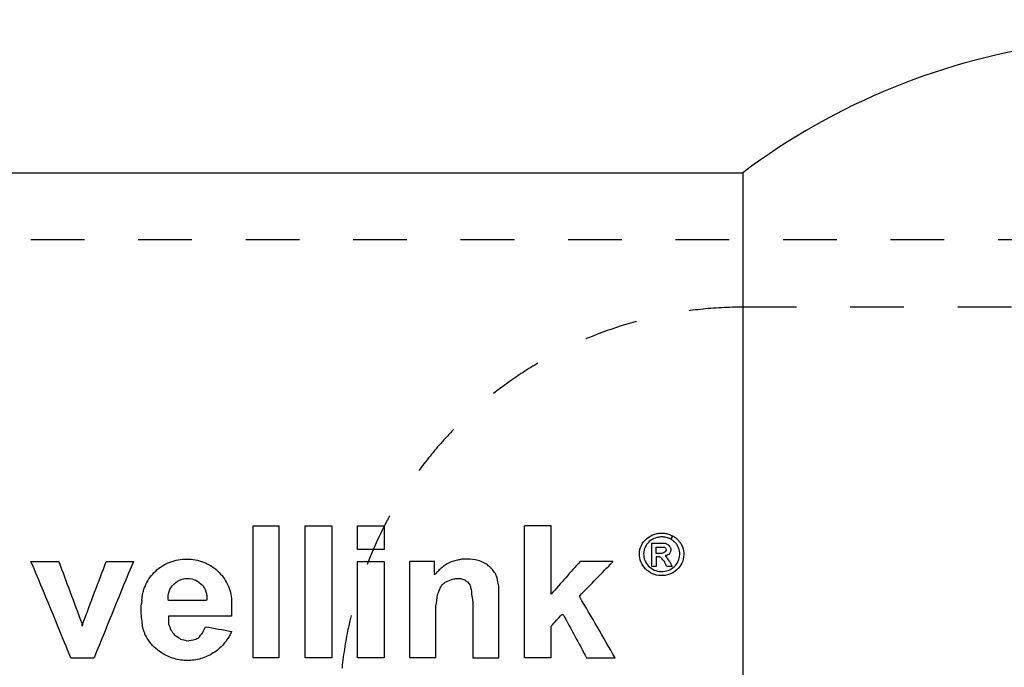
# Model space of a CAD drawing. Header units: inches. Extents: x 1 to 129, y 1 to 99.
# Tile 4 of 27: x 5.72 to 7.55, y 4.97 to 6.17. Entities that reach past the tile are written whole.
import ezdxf

# ---------------------------------------------------------------- set-up
doc = ezdxf.new("R2010")
doc.units = ezdxf.units.IN
doc.header["$LTSCALE"] = 2
doc.header["$MEASUREMENT"] = 0
doc.linetypes.add('HIDDEN', pattern=[0.075, 0.05, -0.025])
doc.layers.add('DIMENSIONS', color=140, linetype='Continuous', lineweight=25)
doc.layers.add('HIDDEN', color=102, linetype='HIDDEN')
doc.styles.add('SLDTEXTSTYLE0', font='TXT', dxfattribs={"width": 0.7})
doc.dimstyles.new('SLDDIMSTYLE3', dxfattribs={"dimtxt": 0.169922, "dimasz": 0.26, "dimexe": 0, "dimexo": 0.0625, "dimgap": 0.04248, "dimtad": 0, "dimtih": 1, "dimtoh": 1, "dimlfac": 0.5, "dimrnd": 1e-09, "dimzin": 12, "dimdsep": 46, "dimtxsty": 'SLDTEXTSTYLE0', "dimsah": 1, "dimcen": 0.09, "dimadec": 0, "dimazin": 3, "dimtfac": 1, "dimtofl": 0, "dimtmove": 0, "dimatfit": 3, "dimfxl": 0, "dimfrac": 2, "dimtolj": 1, "dimtzin": 12, "dimarcsym": 0})

# ---------------------------------------------------------------- blocks, each defined once
blk = doc.blocks.new('_D_5')
at = {"layer": 'DIMENSIONS'}
for p, q in [((3.0608, 5.9856), (3.0608, 7.874)), ((12.5608, 5.9856), (12.5608, 7.874)), ((3.0608, 7.624), (7.2821, 7.624)), ((7.5124, 7.624), (7.4553, 7.624)), ((7.4553, 7.624), (7.4553, 7.3539)), ((8.1587, 7.624), (8.2157, 7.624)), ((8.2157, 7.624), (8.2157, 7.3539)), ((12.5608, 7.624), (8.3889, 7.624)), ((7.4553, 7.3539), (7.5124, 7.3539)), ((8.2157, 7.3539), (8.1587, 7.3539))]:
    blk.add_line(p, q, dxfattribs=at)
for points in [[(3.0608, 7.624), (3.3208, 7.584), (3.3208, 7.664)], [(12.5608, 7.624), (12.3008, 7.664), (12.3008, 7.584)]]:
    blk.add_solid(points, dxfattribs=at)
at = {"layer": 'DIMENSIONS', "char_height": 0.16667, "attachment_point": 1, "style": 'SLDTEXTSTYLE0'}
for s, insert in [('4.75', (7.5831, 7.8769)), ('120.7', (7.5124, 7.5688))]:
    blk.add_mtext(s, dxfattribs=dict(at, insert=insert))

msp = doc.modelspace()

# ---------------------------------------------------------------- linework, layer by layer
for p, q in [((4.5608, 5.8856), (7.0608, 5.8856)), ((7.0608, 5.8856), (7.0608, 3.8856)), ((6.1496, 4.9838), (6.1496, 5.2291)), ((6.1496, 5.2291), (6.1976, 5.2291)), ((6.1976, 5.2291), (6.1976, 4.9838)), ((6.2465, 4.9838), (6.2465, 5.2291)), ((6.2465, 5.2291), (6.2964, 5.2291)), ((6.2964, 5.2291), (6.2964, 4.9838)), ((6.3439, 5.1853), (6.3439, 5.2291)), ((6.3439, 5.2291), (6.3933, 5.2291)), ((6.3933, 5.2291), (6.3933, 5.1853)), ((6.7043, 5.2291), (6.6547, 5.2291)), ((6.6547, 4.9836), (6.6547, 5.2291)), ((6.7043, 5.1019), (6.7043, 5.2291)), ((6.3933, 5.1853), (6.3439, 5.1853)), ((6.8919, 5.1966), (6.9171, 5.1966)), ((6.8919, 5.1535), (6.8919, 5.1966)), ((6.8996, 5.1892), (6.9159, 5.1892)), ((6.8996, 5.1778), (6.8996, 5.1892)), ((6.9182, 5.1853), (6.9182, 5.1837)), ((6.927, 5.1867), (6.927, 5.183)), ((6.5538, 5.1669), (6.5373, 5.1669)), ((6.5631, 5.166), (6.5538, 5.1669)), ((6.9105, 5.1778), (6.8996, 5.1778)), ((6.8996, 5.1715), (6.8996, 5.1535)), ((6.9051, 5.1715), (6.8996, 5.1715)), ((6.9193, 5.1739), (6.9171, 5.1736)), ((6.9171, 5.1736), (6.9171, 5.1726)), ((5.7362, 5.1629), (5.7879, 5.1629)), ((5.8764, 5.1629), (5.927, 5.1629)), ((6.3439, 4.9838), (6.3439, 5.1629)), ((6.3439, 5.1629), (6.3933, 5.1629)), ((6.3933, 5.1629), (6.3933, 4.9838)), ((6.4869, 5.1629), (6.441, 5.1629)), ((6.441, 4.9838), (6.441, 5.1629)), ((6.4869, 5.1384), (6.4869, 5.1629)), ((6.819, 5.1629), (6.7584, 5.1629)), ((6.819, 5.162), (6.819, 5.1629)), ((6.8996, 5.1535), (6.8919, 5.1535)), ((6.9293, 5.1535), (6.9193, 5.1535)), ((6.4882, 5.1384), (6.4869, 5.1384)), ((6.5271, 5.1311), (6.5353, 5.1311)), ((6.607, 4.9838), (6.607, 5.1168)), ((6.7575, 5.0969), (6.7575, 5.099)), ((5.9406, 5.0787), (5.9406, 5.0656)), ((6.063, 5.09), (5.9922, 5.09)), ((6.1095, 5.09), (6.1095, 5.0608)), ((6.4899, 4.9838), (6.4899, 5.0798)), ((6.5585, 5.0862), (6.5585, 4.9838)), ((5.9922, 5.0608), (5.9922, 5.0468)), ((6.1095, 5.0608), (5.9922, 5.0608)), ((6.7243, 5.0643), (6.7264, 5.0643)), ((5.8306, 5.0481), (5.8306, 5.0439)), ((5.8306, 5.0439), (5.8326, 5.0439)), ((6.7043, 4.9836), (6.7043, 5.0424)), ((6.0261, 5.0154), (6.0383, 5.0169)), ((5.8103, 4.9838), (5.8539, 4.9838)), ((6.1976, 4.9838), (6.1496, 4.9838)), ((6.2964, 4.9838), (6.2465, 4.9838)), ((6.3933, 4.9838), (6.3439, 4.9838)), ((6.4899, 4.9838), (6.441, 4.9838)), ((6.5585, 4.9838), (6.607, 4.9838)), ((6.7043, 4.9836), (6.6547, 4.9836)), ((6.7702, 4.9836), (6.8234, 4.9836))]:
    msp.add_line(p, q)
msp.add_arc((7.8108, 4.8856), 1.25, 97.2522, 126.8699)
for points, knots in [([(6.9304, 5.2103), (6.9319, 5.2094), (6.935, 5.2075), (6.9391, 5.2041), (6.9432, 5.1996), (6.9471, 5.1938), (6.9509, 5.1842), (6.9519, 5.171), (6.9466, 5.1559), (6.9357, 5.1439), (6.9209, 5.1368), (6.9044, 5.1357), (6.8887, 5.1408), (6.8762, 5.1513), (6.8688, 5.1655), (6.8677, 5.1813), (6.873, 5.1963), (6.8838, 5.2081), (6.8962, 5.2139), (6.9069, 5.2156), (6.915, 5.2154), (6.923, 5.2138), (6.9278, 5.2115), (6.9303, 5.2103)], [0, 0, 0, 0, 0.021178, 0.042055, 0.062986, 0.094191, 0.125507, 0.187928, 0.250347, 0.312768, 0.375188, 0.43761, 0.50003, 0.562452, 0.62487, 0.687291, 0.749711, 0.812132, 0.874552, 0.905843, 0.937049, 0.968356, 1, 1, 1, 1]), ([(6.9266, 5.2042), (6.9253, 5.2049), (6.9227, 5.2061), (6.9185, 5.2074), (6.9135, 5.2084), (6.9076, 5.2085), (6.8989, 5.2071), (6.8888, 5.2024), (6.88, 5.1927), (6.8757, 5.1806), (6.8767, 5.1677), (6.8827, 5.1561), (6.8928, 5.1476), (6.9056, 5.1435), (6.919, 5.1444), (6.9311, 5.1502), (6.9399, 5.16), (6.9442, 5.1722), (6.9434, 5.1829), (6.9403, 5.1908), (6.9368, 5.1961), (6.9322, 5.2007), (6.9285, 5.203), (6.9267, 5.2042)], [0, 0, 0, 0, 0.021081, 0.041928, 0.062901, 0.094172, 0.125511, 0.187929, 0.250352, 0.312774, 0.375192, 0.437614, 0.500033, 0.562459, 0.624874, 0.687291, 0.749714, 0.812136, 0.874554, 0.905833, 0.936997, 0.968296, 1, 1, 1, 1]), ([(5.9427, 5.09), (5.9429, 5.0926), (5.9433, 5.0978), (5.9448, 5.1054), (5.947, 5.1129), (5.951, 5.1224), (5.9576, 5.1337), (5.9681, 5.1453), (5.9806, 5.1549), (5.9995, 5.1643), (6.0261, 5.1692), (6.0527, 5.1643), (6.0716, 5.1549), (6.0841, 5.1453), (6.0946, 5.1337), (6.1025, 5.1202), (6.1079, 5.1055), (6.109, 5.0952), (6.1095, 5.09)], [0, 0, 0, 0, 0.031534, 0.062733, 0.093881, 0.125267, 0.187831, 0.250395, 0.312959, 0.375523, 0.500074, 0.624624, 0.687189, 0.749753, 0.812317, 0.874881, 0.937212, 1, 1, 1, 1]), ([(5.9922, 5.09), (5.9919, 5.0917), (5.9915, 5.0951), (5.9917, 5.1002), (5.9929, 5.1061), (5.9954, 5.1125), (6.0013, 5.1209), (6.0119, 5.1289), (6.0276, 5.1323), (6.0433, 5.1289), (6.0539, 5.1209), (6.0598, 5.1125), (6.0626, 5.1053), (6.0639, 5.0977), (6.0633, 5.0926), (6.063, 5.09)], [0, 0, 0, 0, 0.042206, 0.083827, 0.125752, 0.188245, 0.250874, 0.375557, 0.50009, 0.624642, 0.749281, 0.811825, 0.874172, 0.936745, 1, 1, 1, 1]), ([(6.1095, 5.0328), (6.1084, 5.0302), (6.1061, 5.0252), (6.1017, 5.018), (6.0959, 5.0101), (6.0882, 5.0019), (6.075, 4.9915), (6.0559, 4.982), (6.0307, 4.9775), (6.0095, 4.9798), (5.9935, 4.9851), (5.9809, 4.9914), (5.9684, 5.0005), (5.9567, 5.0127), (5.9511, 5.0224), (5.9483, 5.0273)], [0, 0, 0, 0, 0.04182, 0.083436, 0.125228, 0.187756, 0.250308, 0.375126, 0.499914, 0.624704, 0.687285, 0.749839, 0.833484, 0.915842, 1, 1, 1, 1])]:
    msp.add_open_spline(points, degree=3, knots=knots)
for points in [[(6.9303, 5.2103), (6.9291, 5.2083), (6.9278, 5.2062), (6.9266, 5.2042)], [(6.9304, 5.2103), (6.9291, 5.2083), (6.9279, 5.2062), (6.9267, 5.2042)], [(6.9159, 5.1892), (6.9163, 5.1887), (6.9168, 5.1881), (6.9172, 5.1875)], [(6.9171, 5.1966), (6.9185, 5.1959), (6.9198, 5.1952), (6.9211, 5.1946)], [(6.9172, 5.1875), (6.9175, 5.1868), (6.9179, 5.1861), (6.9182, 5.1853)], [(6.9211, 5.1946), (6.9219, 5.1938), (6.9227, 5.1931), (6.9235, 5.1923)], [(6.9235, 5.1923), (6.9243, 5.1913), (6.9251, 5.1903), (6.9258, 5.1892)], [(6.9258, 5.1892), (6.9262, 5.1884), (6.9266, 5.1875), (6.927, 5.1867)], [(6.5373, 5.1669), (6.5349, 5.1663), (6.5324, 5.1657), (6.5299, 5.1651)], [(6.9083, 5.1704), (6.9072, 5.1707), (6.9062, 5.1711), (6.9051, 5.1715)], [(6.9149, 5.1629), (6.9127, 5.1654), (6.9105, 5.1679), (6.9083, 5.1704)], [(6.9132, 5.1787), (6.9123, 5.1784), (6.9114, 5.1781), (6.9105, 5.1778)], [(6.9161, 5.1807), (6.9152, 5.18), (6.9142, 5.1794), (6.9132, 5.1787)], [(6.9182, 5.1837), (6.9175, 5.1827), (6.9168, 5.1817), (6.9161, 5.1807)], [(6.9171, 5.1726), (6.9175, 5.1722), (6.9178, 5.1717), (6.9181, 5.1713)], [(6.9181, 5.1713), (6.9199, 5.1688), (6.9217, 5.1664), (6.9235, 5.1639)], [(6.9235, 5.1757), (6.9221, 5.1751), (6.9207, 5.1745), (6.9193, 5.1739)], [(6.9258, 5.1799), (6.9251, 5.1785), (6.9243, 5.1771), (6.9235, 5.1757)], [(6.927, 5.183), (6.9266, 5.182), (6.9262, 5.1809), (6.9258, 5.1799)], [(5.8103, 4.9838), (5.7856, 5.0444), (5.7609, 5.1044), (5.7362, 5.1629)], [(5.7879, 5.1629), (5.8021, 5.1252), (5.8164, 5.0868), (5.8306, 5.0481)], [(5.833, 5.0481), (5.8475, 5.0868), (5.862, 5.1252), (5.8764, 5.1629)], [(5.927, 5.1629), (5.9026, 5.1044), (5.8783, 5.0444), (5.8539, 4.9838)], [(6.5036, 5.1534), (6.5011, 5.1513), (6.4986, 5.1492), (6.4961, 5.1471)], [(6.5106, 5.1586), (6.5083, 5.1568), (6.5059, 5.1551), (6.5036, 5.1534)], [(6.5207, 5.1629), (6.5173, 5.1615), (6.514, 5.16), (6.5106, 5.1586)], [(6.5299, 5.1651), (6.5268, 5.1644), (6.5237, 5.1637), (6.5207, 5.1629)], [(6.5739, 5.1629), (6.5703, 5.164), (6.5667, 5.165), (6.5631, 5.166)], [(6.5841, 5.1575), (6.5807, 5.1593), (6.5773, 5.1611), (6.5739, 5.1629)], [(6.5905, 5.1523), (6.5884, 5.154), (6.5862, 5.1558), (6.5841, 5.1575)], [(6.595, 5.1479), (6.5935, 5.1494), (6.592, 5.1508), (6.5905, 5.1523)], [(6.7584, 5.1629), (6.7403, 5.1427), (6.7223, 5.1224), (6.7043, 5.1019)], [(6.7575, 5.099), (6.778, 5.1201), (6.7985, 5.1412), (6.819, 5.162)], [(6.9193, 5.1535), (6.9178, 5.1567), (6.9164, 5.1598), (6.9149, 5.1629)], [(6.9235, 5.1639), (6.9247, 5.1621), (6.9258, 5.1603), (6.9269, 5.1586)], [(6.9269, 5.1586), (6.9277, 5.1569), (6.9285, 5.1552), (6.9293, 5.1535)], [(6.4903, 5.1411), (6.4896, 5.1402), (6.4889, 5.1393), (6.4882, 5.1384)], [(6.4961, 5.1471), (6.4942, 5.1451), (6.4922, 5.1431), (6.4903, 5.1411)], [(6.5188, 5.1295), (6.5216, 5.13), (6.5244, 5.1306), (6.5271, 5.1311)], [(6.5353, 5.1311), (6.5381, 5.1303), (6.5409, 5.1295), (6.5436, 5.1287)], [(6.6004, 5.1404), (6.5986, 5.1429), (6.5968, 5.1454), (6.595, 5.1479)], [(6.6028, 5.1353), (6.602, 5.137), (6.6012, 5.1387), (6.6004, 5.1404)], [(6.6047, 5.1278), (6.6041, 5.1303), (6.6034, 5.1328), (6.6028, 5.1353)], [(6.4961, 5.1086), (6.4974, 5.1116), (6.4986, 5.1145), (6.4999, 5.1174)], [(6.4999, 5.1174), (6.5023, 5.1198), (6.5047, 5.1221), (6.5071, 5.1244)], [(6.5071, 5.1244), (6.5091, 5.1252), (6.511, 5.1261), (6.513, 5.1269)], [(6.513, 5.1269), (6.5149, 5.1278), (6.5169, 5.1286), (6.5188, 5.1295)], [(6.5436, 5.1287), (6.5456, 5.1271), (6.5475, 5.1256), (6.5494, 5.124)], [(6.5494, 5.124), (6.5508, 5.122), (6.5523, 5.1199), (6.5537, 5.1179)], [(6.5537, 5.1179), (6.5542, 5.1155), (6.5547, 5.1131), (6.5552, 5.1107)], [(6.607, 5.1168), (6.6062, 5.1205), (6.6055, 5.1242), (6.6047, 5.1278)], [(6.4899, 5.0798), (6.4909, 5.0869), (6.4918, 5.0939), (6.4928, 5.1009)], [(6.4928, 5.1009), (6.4939, 5.1035), (6.495, 5.1061), (6.4961, 5.1086)], [(6.5552, 5.1107), (6.5559, 5.1053), (6.5566, 5.0998), (6.5574, 5.0944)], [(6.5574, 5.0944), (6.5577, 5.0917), (6.5581, 5.0889), (6.5585, 5.0862)], [(6.8234, 4.9836), (6.8014, 5.0216), (6.7794, 5.0595), (6.7575, 5.0969)], [(5.9421, 5.0869), (5.9416, 5.0842), (5.9411, 5.0815), (5.9406, 5.0787)], [(5.9427, 5.09), (5.9425, 5.089), (5.9423, 5.088), (5.9421, 5.0869)], [(5.9406, 5.0656), (5.9412, 5.061), (5.9417, 5.0564), (5.9423, 5.0517)], [(6.7043, 5.0424), (6.7109, 5.0497), (6.7176, 5.057), (6.7243, 5.0643)], [(6.7264, 5.0643), (6.741, 5.0376), (6.7556, 5.0106), (6.7702, 4.9836)], [(5.8326, 5.0439), (5.8328, 5.0453), (5.8329, 5.0467), (5.833, 5.0481)], [(5.9423, 5.0517), (5.9428, 5.0476), (5.9433, 5.0435), (5.9438, 5.0394)], [(5.9438, 5.0394), (5.9446, 5.0372), (5.9455, 5.035), (5.9463, 5.0328)], [(5.9922, 5.0468), (5.9937, 5.0429), (5.9951, 5.0389), (5.9966, 5.035)], [(6.0563, 5.0308), (6.0579, 5.0344), (6.0594, 5.038), (6.0609, 5.0415)], [(6.0609, 5.0415), (6.0771, 5.0386), (6.0933, 5.0357), (6.1095, 5.0328)], [(5.9463, 5.0328), (5.947, 5.031), (5.9476, 5.0291), (5.9483, 5.0273)], [(5.9966, 5.035), (5.9987, 5.0322), (6.0007, 5.0294), (6.0028, 5.0267)], [(6.0028, 5.0267), (6.0068, 5.0239), (6.0108, 5.0212), (6.0148, 5.0184)], [(6.0474, 5.0202), (6.0504, 5.0238), (6.0533, 5.0273), (6.0563, 5.0308)], [(6.0148, 5.0184), (6.0186, 5.0174), (6.0223, 5.0164), (6.0261, 5.0154)], [(6.0383, 5.0169), (6.0413, 5.018), (6.0444, 5.0191), (6.0474, 5.0202)]]:
    msp.add_open_spline(points, degree=3)
at = {"layer": 'HIDDEN'}
for p, q in [((12.4358, 5.7606), (3.1858, 5.7606)), ((8.5608, 5.6356), (7.0608, 5.6356))]:
    msp.add_line(p, q, dxfattribs=at)
msp.add_open_spline([(7.0608, 5.6356), (7.034, 5.6356), (7.0078, 5.6341), (6.9562, 5.6287), (6.9308, 5.6246), (6.8563, 5.6089), (6.8106, 5.5942), (6.7454, 5.5665), (6.7243, 5.5562), (6.6834, 5.5341), (6.6638, 5.5223), (6.6068, 5.4843), (6.5713, 5.4557), (6.5215, 5.4073), (6.5055, 5.3902), (6.4748, 5.3543), (6.4603, 5.3355), (6.4192, 5.2769), (6.3951, 5.2347), (6.3543, 5.1424), (6.3385, 5.094), (6.3221, 5.0178), (6.3179, 4.9916), (6.3122, 4.9392), (6.3094, 4.8867), (6.3121, 4.8342), (6.3176, 4.7817), (6.3217, 4.7555), (6.3325, 4.7046), (6.3391, 4.6798), (6.3548, 4.6311), (6.3639, 4.6072), (6.3942, 4.5381), (6.4183, 4.4956), (6.4597, 4.4364), (6.4743, 4.4175), (6.5048, 4.3817), (6.5207, 4.3647), (6.5702, 4.3164), (6.6057, 4.2877), (6.6632, 4.2492), (6.683, 4.2372), (6.7238, 4.2151), (6.7447, 4.205), (6.7879, 4.1866), (6.8102, 4.1782), (6.8566, 4.1635), (6.8808, 4.1571), (6.9301, 4.1466), (6.9553, 4.1426), (7.0072, 4.137), (7.034, 4.1356), (7.0608, 4.1356)], degree=3, knots=[0, 0, 0, 0, 0.03125, 0.03125, 0.0625, 0.0625, 0.125, 0.125, 0.15625, 0.15625, 0.1875, 0.1875, 0.25, 0.25, 0.28125, 0.28125, 0.3125, 0.3125, 0.375, 0.375, 0.4375, 0.4375, 0.46875, 0.46875, 0.5, 0.53125, 0.53125, 0.5625, 0.5625, 0.59375, 0.59375, 0.625, 0.625, 0.6875, 0.6875, 0.71875, 0.71875, 0.75, 0.75, 0.8125, 0.8125, 0.84375, 0.84375, 0.875, 0.875, 0.90625, 0.90625, 0.9375, 0.9375, 0.96875, 0.96875, 1, 1, 1, 1], dxfattribs=at)

# ---------------------------------------------------------------- dimensions: what is measured, and where the dimension line sits
at = {"layer": 'DIMENSIONS'}
dim = msp.add_linear_dim(base=(12.5608, 7.624), p1=(3.0608, 5.8856), p2=(12.5608, 5.8856), angle=0, dimstyle='SLDDIMSTYLE3', dxfattribs=at)
dim.commit()
dim.dimension.update_dxf_attribs({"geometry": '_D_5', "text_midpoint": (7.8355, 7.624), "dimtype": 160})

doc.saveas('drawing.dxf')
